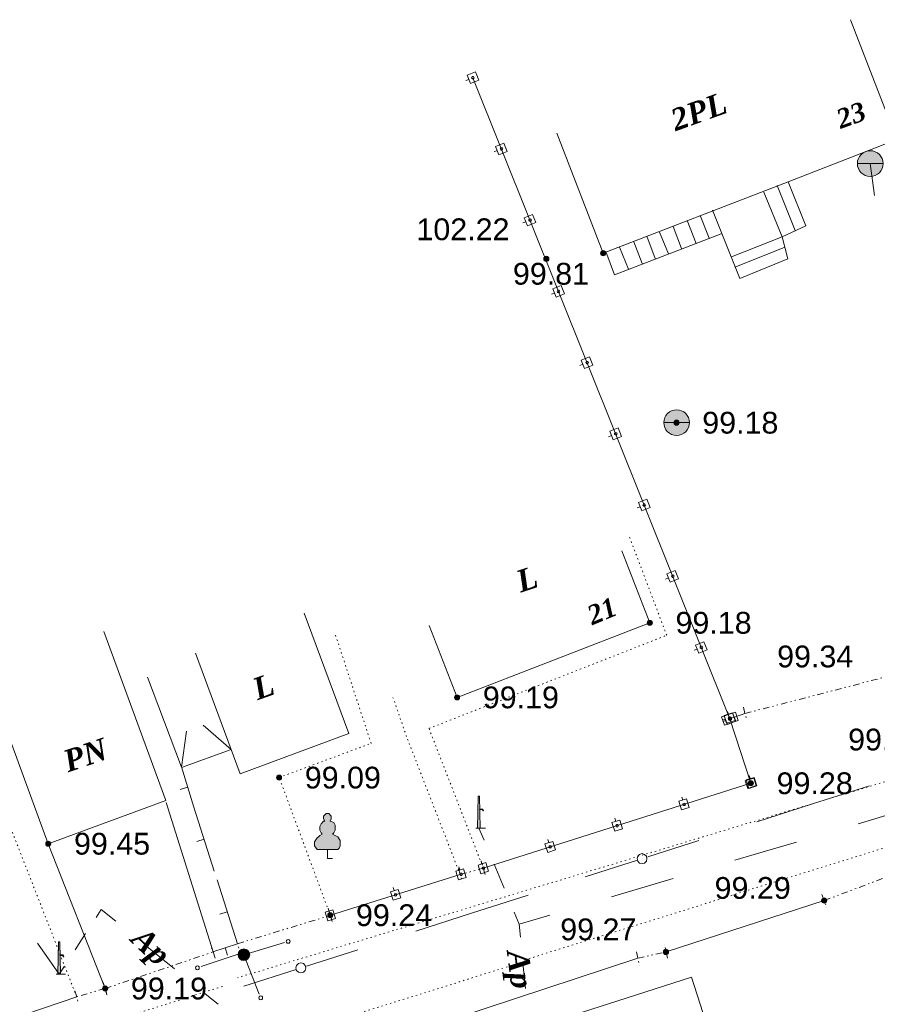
# Model space of a CAD drawing. Header units: millimetres. Extents: x 9396 to 25236, y 15106 to 31102.
# Tile 129 of 256: x 11372 to 11439, y 16294 to 16370. Entities that reach past the tile are written whole.
import ezdxf
from ezdxf.enums import TextEntityAlignment as Align

# ---------------------------------------------------------------- set-up
doc = ezdxf.new("R2010")
doc.units = ezdxf.units.MM
for name, pattern in [('DIVIDE', [1.25, 0.5, -0.25, 0, -0.25, 0, -0.25]), ('DOT', [0.25, 0, -0.25]), ('HIDDEN', [0.375, 0.25, -0.125])]:
    doc.linetypes.add(name, pattern=pattern)
for name, color, linetype, lineweight, true_color in [('1001010', 7, 'Continuous', 9, 0x000000), ('1060000', 7, 'Continuous', 9, 0x000000), ('1070000', 7, 'DOT', 9, 0x000000), ('2030012', 7, 'Continuous', 9, 0x000000), ('21100200', 7, 'HIDDEN', 0, 0x800080), ('3000105', 7, 'DIVIDE', 9, 0x000000), ('3000113', 7, 'Continuous', 9, 0x000000), ('3000130', 7, 'Continuous', 9, 0x000000), ('3000220', 7, 'Continuous', 9, 0x000000), ('4000210', 7, 'Continuous', 9, 0x000000), ('5010210', 7, 'Continuous', 20, 0x008000), ('5010420', 7, 'Continuous', 9, 0x000000), ('5010530', 7, 'Continuous', 9, 0x000000), ('9010110', 7, 'Continuous', 9, 0x000000), ('9010120', 7, 'Continuous', 20, 0x000000)]:
    doc.layers.add(name, color=color, linetype=linetype, lineweight=lineweight, true_color=true_color)
doc.styles.add('10', font='timesbi.ttf', dxfattribs={"height": 0.001481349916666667})
doc.styles.add('3', font='timesbi.ttf', dxfattribs={"height": 0.001692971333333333})
doc.styles.add('9', font='timesbi.ttf', dxfattribs={"height": 0.001692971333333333})
doc.styles.add('F2', font='arial.ttf', dxfattribs={"height": 0.001692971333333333})

# ---------------------------------------------------------------- blocks, each defined once
blk = doc.blocks.new('SYMBOL21100200')
at = {"true_color": 0x800080}
h = blk.add_hatch(color=216, dxfattribs=at)
edge = h.paths.add_edge_path()
edge.add_arc((0, 0), 0.1, 0, 360)
at = {"color": 216, "linetype": 'Continuous', "lineweight": 0, "true_color": 0x800080}
blk.add_circle((0, 0), 0.1, dxfattribs=at)
blk = doc.blocks.new('SYMBOL4000210')
at = {"true_color": 0xffffff}
blk.add_hatch(color=7, dxfattribs=at).paths.add_polyline_path([(0.05, 1.75), (-0.05, 1.75), (-0.15, 1.65), (-0.15, 1.55), (-0.1, 1.45), (-0.15, 1.45), (-0.25, 1.35), (-0.3, 1.25), (-0.3, 1.1), (-0.25, 1), (-0.2, 0.95), (-0.3, 0.9), (-0.35, 0.85), (-0.4, 0.8), (-0.5, 0.65), (-0.5, 0.5), (-0.4, 0.35), (-0.3, 0.35), (-0.1, 0.35), (0, 0.35), (0.15, 0.35), (0.4, 0.35), (0.45, 0.4), (0.5, 0.5), (0.5, 0.7), (0.4, 0.85), (0.2, 0.95), (0.25, 1), (0.3, 1.1), (0.3, 1.3), (0.25, 1.4), (0.1, 1.45), (0.15, 1.55), (0.15, 1.65)])
at = {"color": 18, "linetype": 'Continuous', "lineweight": 0, "true_color": 0x000000, "flags": 128}
blk.add_lwpolyline([(0.05, 1.75), (-0.05, 1.75), (-0.15, 1.65), (-0.15, 1.55), (-0.1, 1.45), (-0.15, 1.45), (-0.25, 1.35), (-0.3, 1.25), (-0.3, 1.1), (-0.25, 1), (-0.2, 0.95), (-0.3, 0.9), (-0.35, 0.85), (-0.4, 0.8), (-0.5, 0.65), (-0.5, 0.5), (-0.4, 0.35), (-0.3, 0.35), (-0.1, 0.35), (0, 0.35), (0.15, 0.35), (0.4, 0.35), (0.45, 0.4), (0.5, 0.5), (0.5, 0.7), (0.4, 0.85), (0.2, 0.95), (0.25, 1), (0.3, 1.1), (0.3, 1.3), (0.25, 1.4), (0.1, 1.45), (0.15, 1.55), (0.15, 1.65), (0.05, 1.75)], close=True, dxfattribs=at)
blk.add_lwpolyline([(0, 0.35), (0, 0), (0.2, 0)], dxfattribs=at)
blk = doc.blocks.new('SYMBOL5010420')
at = {"true_color": 0xffffff}
h = blk.add_hatch(color=7, dxfattribs=at)
edge = h.paths.add_edge_path()
edge.add_arc((0, 0), 0.5, 0, 360)
at = {"color": 18, "linetype": 'Continuous', "lineweight": 9, "true_color": 0x000000, "flags": 128}
blk.add_lwpolyline([(-0.5, 0), (0.5, 0)], dxfattribs=at)
at = {"color": 18, "linetype": 'Continuous', "lineweight": 9, "true_color": 0x000000}
blk.add_circle((0, 0), 0.5, dxfattribs=at)
blk = doc.blocks.new('SYMBOL5010530')
at = {"true_color": 0x000000}
for points in [[(-0.05, 0), (-0.025, 1.25), (0.025, 1.25), (0.05, 0)], [(0.025, 0.75), (0.15, 0.75), (0.175, 0.675), (0.15, 0.675), (0.125, 0.725), (0.025, 0.725)]]:
    blk.add_hatch(color=18, dxfattribs=at).paths.add_polyline_path(points)
at = {"color": 18, "linetype": 'Continuous', "lineweight": 0, "true_color": 0x000000, "flags": 128}
for points in [[(-0.05, 0), (-0.025, 1.25), (0.025, 1.25), (0.05, 0), (-0.05, 0)], [(0.025, 0.75), (0.15, 0.75), (0.175, 0.675), (0.15, 0.675), (0.125, 0.725), (0.025, 0.725), (0.025, 0.75)]]:
    blk.add_lwpolyline(points, close=True, dxfattribs=at)
blk.add_lwpolyline([(-0.125, 0), (0.25, 0)], dxfattribs=at)
blk = doc.blocks.new('SYMBOL2030012')
at = {"true_color": 0xffffff}
h = blk.add_hatch(color=7, dxfattribs=at)
edge = h.paths.add_edge_path()
edge.add_arc((0, 0), 0.225, 0, 360)
at = {"true_color": 0x000000}
h = blk.add_hatch(color=18, dxfattribs=at)
edge = h.paths.add_edge_path()
edge.add_arc((0, 0), 0.05, 0, 360)
at = {"color": 18, "linetype": 'Continuous', "lineweight": 0, "true_color": 0x000000}
for radius in [0.225, 0.05]:
    blk.add_circle((0, 0), radius, dxfattribs=at)

msp = doc.modelspace()

# ---------------------------------------------------------------- linework, layer by layer
at = {"layer": '1001010', "color": 253}
for p, q in [((11432.42076898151, 16354.10155991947), (11431.03170698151, 16357.60727991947)), ((11433.24037298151, 16354.46265991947), (11431.86598498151, 16357.88785991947)), ((11431.42238498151, 16353.60385991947), (11429.97333898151, 16357.07811991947)), ((11425.74000498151, 16353.50623991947), (11425.03415698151, 16355.26401991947)), ((11423.59026298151, 16352.69593991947), (11422.92880698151, 16354.41573991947)), ((11424.71475698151, 16353.09281991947), (11424.02022498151, 16354.87875991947)), ((11418.38359298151, 16350.66785991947), (11426.66607698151, 16353.83695991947)), ((11421.53974498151, 16351.93525991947), (11420.87828698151, 16353.65505991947)), ((11422.57741298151, 16352.27717991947), (11421.87048498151, 16353.98575991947)), ((11431.42238498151, 16353.60385991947), (11427.45980698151, 16352.05103991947)), ((11419.45615098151, 16351.10843991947), (11418.76162098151, 16352.79515991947)), ((11420.51449698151, 16351.53839991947), (11419.88609098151, 16353.22511991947)), ((11431.56084498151, 16352.77863991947), (11427.72439898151, 16351.25727991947)), ((11418.38359298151, 16350.66785991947), (11417.70329898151, 16352.46441991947)), ((11383.50169898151, 16309.78105991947), (11378.66562898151, 16322.91905991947)), ((11374.35759098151, 16306.41505991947), (11369.52133498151, 16319.55305991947)), ((11384.70765898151, 16312.38249991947), (11382.06548898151, 16319.37453991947)), ((11384.70765898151, 16312.38249991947), (11385.11050498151, 16315.15837991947)), ((11388.56540298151, 16313.75301991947), (11386.39875698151, 16315.62685991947)), ((11384.72318498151, 16312.35665991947), (11388.56540298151, 16313.75301991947)), ((11383.50158498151, 16309.78105991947), (11374.35759098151, 16306.41505991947))]:
    msp.add_line(p, q, dxfattribs=at)
for points in [[(11436.72287298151, 16370.49665991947, 0), (11440.32881298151, 16361.16945991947, 0), (11431.86598498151, 16357.88785991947, 0), (11417.49678098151, 16352.34225991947, 0), (11413.89088698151, 16361.66945991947, 0)], [(11433.24037298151, 16354.46265991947, 0), (11431.42238498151, 16353.60385991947, 0), (11431.85317498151, 16351.88985991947, 0), (11428.10638298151, 16350.36065991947, 0), (11426.00459698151, 16355.67249991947, 0)], [(11418.95808698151, 16329.18465991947, 0), (11421.12358298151, 16323.58905991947, 0), (11406.13278098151, 16317.78745991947, 0), (11403.96712298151, 16323.38305991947, 0)], [(11394.24957698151, 16324.35665991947, 0), (11397.71802298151, 16314.97745991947, 0), (11389.27522898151, 16311.85545991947, 0), (11385.80676098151, 16321.23465991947, 0)], [(11413.57045098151, 16285.62349991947, 0), (11411.54723298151, 16291.90601991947, 0), (11424.36660498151, 16296.03431991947, 0), (11426.38986898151, 16289.74751991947, 0)]]:
    msp.add_polyline3d(points, dxfattribs=at)
at = {"layer": '1060000', "color": 253}
for p, q in [((11383.51998498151, 16309.61305991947), (11387.16438098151, 16298.00145991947)), ((11378.77759298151, 16295.15665991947), (11374.35759098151, 16306.41505991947))]:
    msp.add_line(p, q, dxfattribs=at)
at = {"layer": '1070000', "color": 253}
for p, q in [((11411.38269098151, 16297.37241991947), (11516.39777098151, 16330.14249991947)), ((11376.56837298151, 16294.50625991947), (11365.78450098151, 16322.10713991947)), ((11456.11914098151, 16316.29873991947), (11389.07886353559, 16295.99480370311)), ((11319.41976698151, 16268.48687991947), (11410.78487498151, 16297.07355991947)), ((11387.89154371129, 16295.31633523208), (11305.77023298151, 16269.38471991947))]:
    msp.add_line(p, q, dxfattribs=at)
for points in [[(11408.17879098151, 16304.51585991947, 0), (11403.95438098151, 16315.38265991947, 0), (11422.43398498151, 16322.62465991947, 0), (11419.54249298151, 16330.26631991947, 0)], [(11396.28638898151, 16300.84905991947, 0), (11392.30718098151, 16311.56545991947, 0), (11399.45397098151, 16314.22265991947, 0), (11396.64638498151, 16322.77089991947, 0)], [(11406.37998498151, 16304.01585991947, 0), (11402.20939498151, 16314.74847991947, 0), (11401.15535098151, 16317.79347991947, 0)]]:
    msp.add_polyline3d(points, dxfattribs=at)
at = {"layer": '3000105', "color": 253}
for p, q in [((11428.51718498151, 16316.54265991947), (11439.35478498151, 16319.36025991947)), ((11428.39137541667, 16317.02657308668), (11428.66815645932, 16315.96196411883)), ((11406.24608059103, 16304.49759596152), (11406.54067025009, 16303.43777666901)), ((11406.37998498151, 16304.01585991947), (11408.17879098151, 16304.51585991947)), ((11408.31269537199, 16304.03412387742), (11408.01810571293, 16305.09394316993)), ((11434.67679298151, 16301.99625991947), (11441.07718698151, 16304.42185991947)), ((11434.49960225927, 16302.46381039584), (11434.8894218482, 16301.43519934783)), ((11396.43290648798, 16300.37100906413), (11396.11056797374, 16301.42272094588)), ((11389.06917298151, 16298.63705991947), (11396.28638898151, 16300.84905991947)), ((11388.92265547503, 16299.11511077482), (11389.24499398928, 16298.06339889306)), ((11387.32499283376, 16297.52795824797), (11386.97164675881, 16298.56966192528)), ((11422.49567482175, 16297.51825568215), (11422.25814997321, 16298.59230500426)), ((11378.77759298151, 16295.15665991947), (11387.16438098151, 16298.00145991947)), ((11420.07760714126, 16298.00766415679), (11420.3151319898, 16296.93361483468)), ((11420.18557298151, 16297.51945991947), (11422.38770898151, 16298.00645991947)), ((11378.91880191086, 16294.677014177), (11378.60814226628, 16295.73223481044)), ((11378.61698112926, 16295.63016159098), (11378.97032720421, 16294.58845791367)), ((11376.42716405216, 16294.98590566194), (11376.73782369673, 16293.93068502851)), ((11378.77759298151, 16295.15665991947), (11376.56837298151, 16294.50625991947))]:
    msp.add_line(p, q, dxfattribs=at)
at = {"layer": '3000113', "color": 253}
for p, q in [((11434.67679298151, 16301.99625991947), (11422.38770898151, 16298.00645991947)), ((11420.18541298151, 16297.51939991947), (11405.96690498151, 16292.82963991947))]:
    msp.add_line(p, q, dxfattribs=at)
at = {"layer": '3000130', "color": 253}
for p, q in [((11406.81088953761, 16365.75672905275), (11407.04088953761, 16365.85672905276)), ((11427.34758898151, 16316.13825991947), (11407.36815498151, 16365.98235991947)), ((11409.03088953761, 16360.21672905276), (11409.26088953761, 16360.31672905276)), ((11411.25088953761, 16354.68672905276), (11411.48088953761, 16354.77672905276)), ((11413.47088953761, 16349.14672905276), (11413.70088953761, 16349.23672905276)), ((11415.69088953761, 16343.60672905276), (11415.92088953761, 16343.69672905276)), ((11417.91088953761, 16338.06672905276), (11418.14088953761, 16338.15672905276)), ((11420.13088953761, 16332.52672905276), (11420.36088953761, 16332.62672905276)), ((11422.35088953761, 16326.98672905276), (11422.58088953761, 16327.08672905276)), ((11424.57088953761, 16321.45672905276), (11424.80088953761, 16321.54672905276)), ((11427.15088953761, 16316.70672905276), (11427.23088953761, 16316.46672905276)), ((11426.76088953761, 16316.01672905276), (11426.99088953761, 16316.09672905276)), ((11426.79088953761, 16315.91672905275), (11427.02088953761, 16316.00672905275)), ((11427.34758898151, 16316.13825991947), (11428.51718498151, 16316.54265991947)), ((11428.97157298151, 16311.12585991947), (11427.34758898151, 16316.13825991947)), ((11428.84088953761, 16311.71672905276), (11428.91088953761, 16311.47672905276)), ((11408.17879098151, 16304.51585991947), (11428.97157298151, 16311.12585991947)), ((11428.40088953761, 16310.93672905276), (11428.64088953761, 16311.01672905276)), ((11423.60088953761, 16310.04672905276), (11423.68088953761, 16309.80672905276)), ((11418.40088953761, 16308.39672905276), (11418.48088953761, 16308.15672905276)), ((11413.20088953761, 16306.73672905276), (11413.27088953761, 16306.50672905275)), ((11406.27088953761, 16304.60672905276), (11406.35088953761, 16304.37672905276)), ((11408.00088953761, 16305.08672905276), (11408.07088953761, 16304.84672905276)), ((11396.28638898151, 16300.84905991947), (11406.37998498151, 16304.01585991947)), ((11401.18088953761, 16303.01672905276), (11401.25088953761, 16302.77672905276)), ((11396.11088953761, 16301.41672905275), (11396.18088953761, 16301.18672905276))]:
    msp.add_line(p, q, dxfattribs=at)
for points in [[(11407.82088953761, 16365.78672905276, 0), (11407.56088953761, 16366.43672905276, 0), (11406.91088953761, 16366.17672905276, 0), (11407.17088953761, 16365.52672905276, 0), (11407.82088953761, 16365.78672905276, 0)], [(11407.37088953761, 16365.88672905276, 0), (11407.42088953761, 16365.89672905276, 0), (11407.45088953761, 16365.93672905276, 0), (11407.47088953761, 16365.98672905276, 0), (11407.45088953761, 16366.03672905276, 0), (11407.42088953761, 16366.06672905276, 0), (11407.37088953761, 16366.08672905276, 0), (11407.32088953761, 16366.06672905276, 0), (11407.28088953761, 16366.03672905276, 0), (11407.27088953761, 16365.98672905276, 0), (11407.28088953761, 16365.93672905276, 0), (11407.32088953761, 16365.89672905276, 0), (11407.37088953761, 16365.88672905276, 0)], [(11410.04088953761, 16360.24672905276, 0), (11409.78088953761, 16360.89672905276, 0), (11409.13088953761, 16360.63672905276, 0), (11409.39088953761, 16359.98672905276, 0), (11410.04088953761, 16360.24672905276, 0)], [(11409.59088953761, 16360.34672905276, 0), (11409.64088953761, 16360.35672905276, 0), (11409.67088953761, 16360.39672905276, 0), (11409.69088953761, 16360.44672905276, 0), (11409.67088953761, 16360.49672905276, 0), (11409.64088953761, 16360.52672905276, 0), (11409.59088953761, 16360.54672905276, 0), (11409.54088953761, 16360.52672905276, 0), (11409.50088953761, 16360.49672905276, 0), (11409.49088953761, 16360.44672905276, 0), (11409.50088953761, 16360.39672905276, 0), (11409.54088953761, 16360.35672905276, 0), (11409.59088953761, 16360.34672905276, 0)], [(11412.26088953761, 16354.71672905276, 0), (11412.00088953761, 16355.35672905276, 0), (11411.35088953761, 16355.09672905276, 0), (11411.61088953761, 16354.45672905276, 0), (11412.26088953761, 16354.71672905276, 0)], [(11411.81088953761, 16354.80672905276, 0), (11411.86088953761, 16354.81672905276, 0), (11411.89088953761, 16354.85672905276, 0), (11411.91088953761, 16354.90672905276, 0), (11411.89088953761, 16354.95672905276, 0), (11411.86088953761, 16354.99672905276, 0), (11411.81088953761, 16355.00672905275, 0), (11411.76088953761, 16354.99672905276, 0), (11411.72088953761, 16354.95672905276, 0), (11411.71088953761, 16354.90672905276, 0), (11411.72088953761, 16354.85672905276, 0), (11411.76088953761, 16354.81672905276, 0), (11411.81088953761, 16354.80672905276, 0)], [(11414.48088953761, 16349.17672905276, 0), (11414.22088953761, 16349.81672905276, 0), (11413.57088953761, 16349.55672905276, 0), (11413.83088953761, 16348.91672905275, 0), (11414.48088953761, 16349.17672905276, 0)], [(11414.03088953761, 16349.26672905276, 0), (11414.08088953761, 16349.27672905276, 0), (11414.11088953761, 16349.31672905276, 0), (11414.13088953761, 16349.36672905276, 0), (11414.11088953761, 16349.41672905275, 0), (11414.08088953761, 16349.45672905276, 0), (11414.03088953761, 16349.46672905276, 0), (11413.98088953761, 16349.45672905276, 0), (11413.94088953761, 16349.41672905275, 0), (11413.93088953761, 16349.36672905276, 0), (11413.94088953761, 16349.31672905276, 0), (11413.98088953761, 16349.27672905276, 0), (11414.03088953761, 16349.26672905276, 0)], [(11416.70088953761, 16343.63672905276, 0), (11416.44088953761, 16344.28672905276, 0), (11415.79088953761, 16344.02672905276, 0), (11416.05088953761, 16343.37672905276, 0), (11416.70088953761, 16343.63672905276, 0)], [(11416.25088953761, 16343.72672905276, 0), (11416.30088953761, 16343.74672905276, 0), (11416.33088953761, 16343.77672905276, 0), (11416.35088953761, 16343.82672905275, 0), (11416.33088953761, 16343.87672905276, 0), (11416.30088953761, 16343.91672905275, 0), (11416.25088953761, 16343.92672905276, 0), (11416.20088953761, 16343.91672905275, 0), (11416.16088953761, 16343.87672905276, 0), (11416.15088953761, 16343.82672905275, 0), (11416.16088953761, 16343.77672905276, 0), (11416.20088953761, 16343.74672905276, 0), (11416.25088953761, 16343.72672905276, 0)], [(11418.92088953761, 16338.09672905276, 0), (11418.66088953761, 16338.74672905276, 0), (11418.01088953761, 16338.48672905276, 0), (11418.27088953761, 16337.83672905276, 0), (11418.92088953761, 16338.09672905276, 0)], [(11418.47088953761, 16338.18672905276, 0), (11418.52088953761, 16338.20672905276, 0), (11418.55088953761, 16338.23672905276, 0), (11418.57088953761, 16338.28672905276, 0), (11418.55088953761, 16338.33672905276, 0), (11418.52088953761, 16338.37672905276, 0), (11418.47088953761, 16338.38672905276, 0), (11418.42088953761, 16338.37672905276, 0), (11418.38088953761, 16338.33672905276, 0), (11418.37088953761, 16338.28672905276, 0), (11418.38088953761, 16338.23672905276, 0), (11418.42088953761, 16338.20672905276, 0), (11418.47088953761, 16338.18672905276, 0)], [(11421.14088953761, 16332.55672905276, 0), (11420.88088953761, 16333.20672905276, 0), (11420.23088953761, 16332.94672905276, 0), (11420.49088953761, 16332.29672905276, 0), (11421.14088953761, 16332.55672905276, 0)], [(11420.69088953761, 16332.65672905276, 0), (11420.74088953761, 16332.66672905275, 0), (11420.77088953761, 16332.70672905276, 0), (11420.79088953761, 16332.75672905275, 0), (11420.77088953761, 16332.80672905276, 0), (11420.74088953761, 16332.83672905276, 0), (11420.69088953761, 16332.85672905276, 0), (11420.64088953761, 16332.83672905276, 0), (11420.60088953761, 16332.80672905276, 0), (11420.59088953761, 16332.75672905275, 0), (11420.60088953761, 16332.70672905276, 0), (11420.64088953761, 16332.66672905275, 0), (11420.69088953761, 16332.65672905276, 0)], [(11423.36088953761, 16327.02672905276, 0), (11423.10088953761, 16327.66672905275, 0), (11422.45088953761, 16327.40672905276, 0), (11422.71088953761, 16326.75672905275, 0), (11423.36088953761, 16327.02672905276, 0)], [(11422.91088953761, 16327.11672905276, 0), (11422.96088953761, 16327.12672905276, 0), (11422.99088953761, 16327.16672905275, 0), (11423.01088953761, 16327.21672905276, 0), (11422.99088953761, 16327.26672905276, 0), (11422.96088953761, 16327.29672905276, 0), (11422.91088953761, 16327.31672905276, 0), (11422.86088953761, 16327.29672905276, 0), (11422.82088953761, 16327.26672905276, 0), (11422.81088953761, 16327.21672905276, 0), (11422.82088953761, 16327.16672905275, 0), (11422.86088953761, 16327.12672905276, 0), (11422.91088953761, 16327.11672905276, 0)], [(11425.58088953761, 16321.48672905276, 0), (11425.32088953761, 16322.12672905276, 0), (11424.67088953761, 16321.86672905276, 0), (11424.93088953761, 16321.22672905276, 0), (11425.58088953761, 16321.48672905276, 0)], [(11425.13088953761, 16321.57672905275, 0), (11425.18088953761, 16321.58672905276, 0), (11425.21088953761, 16321.62672905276, 0), (11425.23088953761, 16321.67672905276, 0), (11425.21088953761, 16321.72672905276, 0), (11425.18088953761, 16321.76672905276, 0), (11425.13088953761, 16321.77672905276, 0), (11425.08088953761, 16321.76672905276, 0), (11425.04088953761, 16321.72672905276, 0), (11425.03088953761, 16321.67672905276, 0), (11425.04088953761, 16321.62672905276, 0), (11425.08088953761, 16321.58672905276, 0), (11425.13088953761, 16321.57672905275, 0)], [(11426.93088953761, 16315.62672905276, 0), (11428.00088953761, 16315.99672905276, 0), (11427.77088953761, 16316.65672905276, 0), (11426.70088953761, 16316.28672905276, 0), (11426.93088953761, 16315.62672905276, 0)], [(11427.80088953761, 16315.94672905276, 0), (11427.54088953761, 16316.58672905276, 0), (11426.89088953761, 16316.32672905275, 0), (11427.15088953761, 16315.68672905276, 0), (11427.80088953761, 16315.94672905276, 0)], [(11427.76088953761, 16316.00672905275, 0), (11427.56088953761, 16316.60672905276, 0), (11426.90088953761, 16316.38672905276, 0), (11427.09088953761, 16315.79672905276, 0), (11427.76088953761, 16316.00672905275, 0)], [(11427.35088953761, 16316.00672905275, 0), (11427.41088953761, 16316.02672905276, 0), (11427.46088953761, 16316.06672905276, 0), (11427.48088953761, 16316.13672905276, 0), (11427.46088953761, 16316.20672905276, 0), (11427.41088953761, 16316.25672905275, 0), (11427.35088953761, 16316.27672905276, 0), (11427.28088953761, 16316.25672905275, 0), (11427.23088953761, 16316.20672905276, 0), (11427.21088953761, 16316.13672905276, 0), (11427.23088953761, 16316.06672905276, 0), (11427.28088953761, 16316.02672905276, 0), (11427.35088953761, 16316.00672905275, 0)], [(11427.33088953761, 16316.10672905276, 0), (11427.37088953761, 16316.11672905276, 0), (11427.41088953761, 16316.15672905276, 0), (11427.42088953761, 16316.19672905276, 0), (11427.41088953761, 16316.24672905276, 0), (11427.37088953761, 16316.28672905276, 0), (11427.33088953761, 16316.29672905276, 0), (11427.28088953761, 16316.28672905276, 0), (11427.24088953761, 16316.24672905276, 0), (11427.23088953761, 16316.19672905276, 0), (11427.24088953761, 16316.15672905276, 0), (11427.28088953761, 16316.11672905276, 0), (11427.33088953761, 16316.10672905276, 0)], [(11427.35088953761, 16316.03672905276, 0), (11427.40088953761, 16316.05672905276, 0), (11427.43088953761, 16316.08672905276, 0), (11427.45088953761, 16316.13672905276, 0), (11427.43088953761, 16316.18672905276, 0), (11427.40088953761, 16316.22672905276, 0), (11427.35088953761, 16316.23672905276, 0), (11427.30088953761, 16316.22672905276, 0), (11427.26088953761, 16316.18672905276, 0), (11427.25088953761, 16316.13672905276, 0), (11427.26088953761, 16316.08672905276, 0), (11427.30088953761, 16316.05672905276, 0), (11427.35088953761, 16316.03672905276, 0)], [(11429.40088953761, 16310.93672905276, 0), (11429.21088953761, 16311.52672905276, 0), (11428.54088953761, 16311.31672905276, 0), (11428.73088953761, 16310.71672905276, 0), (11429.40088953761, 16310.93672905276, 0)], [(11428.82088953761, 16310.70672905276, 0), (11429.43088953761, 16310.90672905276, 0), (11429.22088953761, 16311.56672905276, 0), (11428.61088953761, 16311.37672905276, 0), (11428.82088953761, 16310.70672905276, 0)], [(11428.97088953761, 16311.02672905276, 0), (11429.02088953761, 16311.04672905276, 0), (11429.05088953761, 16311.07672905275, 0), (11429.07088953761, 16311.12672905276, 0), (11429.05088953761, 16311.17672905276, 0), (11429.02088953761, 16311.20672905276, 0), (11428.97088953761, 16311.21672905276, 0), (11428.92088953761, 16311.20672905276, 0), (11428.89088953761, 16311.17672905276, 0), (11428.88088953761, 16311.12672905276, 0), (11428.89088953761, 16311.07672905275, 0), (11428.92088953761, 16311.04672905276, 0), (11428.97088953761, 16311.02672905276, 0)], [(11429.02088953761, 16311.04672905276, 0), (11429.07088953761, 16311.05672905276, 0), (11429.10088953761, 16311.09672905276, 0), (11429.11088953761, 16311.13672905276, 0), (11429.10088953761, 16311.18672905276, 0), (11429.07088953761, 16311.22672905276, 0), (11429.02088953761, 16311.23672905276, 0), (11428.97088953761, 16311.22672905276, 0), (11428.94088953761, 16311.18672905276, 0), (11428.92088953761, 16311.13672905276, 0), (11428.94088953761, 16311.09672905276, 0), (11428.97088953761, 16311.05672905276, 0), (11429.02088953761, 16311.04672905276, 0)], [(11423.59088953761, 16309.04672905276, 0), (11424.19088953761, 16309.23672905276, 0), (11423.98088953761, 16309.90672905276, 0), (11423.38088953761, 16309.71672905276, 0), (11423.59088953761, 16309.04672905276, 0)], [(11423.78088953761, 16309.37672905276, 0), (11423.83088953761, 16309.39672905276, 0), (11423.87088953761, 16309.42672905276, 0), (11423.88088953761, 16309.47672905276, 0), (11423.87088953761, 16309.52672905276, 0), (11423.83088953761, 16309.55672905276, 0), (11423.78088953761, 16309.57672905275, 0), (11423.74088953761, 16309.55672905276, 0), (11423.70088953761, 16309.52672905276, 0), (11423.69088953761, 16309.47672905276, 0), (11423.70088953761, 16309.42672905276, 0), (11423.74088953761, 16309.39672905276, 0), (11423.78088953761, 16309.37672905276, 0)], [(11418.39088953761, 16307.39672905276, 0), (11418.99088953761, 16307.58672905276, 0), (11418.78088953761, 16308.25672905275, 0), (11418.17088953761, 16308.05672905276, 0), (11418.39088953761, 16307.39672905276, 0)], [(11418.58088953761, 16307.72672905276, 0), (11418.63088953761, 16307.73672905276, 0), (11418.67088953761, 16307.77672905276, 0), (11418.68088953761, 16307.82672905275, 0), (11418.67088953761, 16307.86672905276, 0), (11418.63088953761, 16307.90672905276, 0), (11418.58088953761, 16307.91672905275, 0), (11418.53088953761, 16307.90672905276, 0), (11418.50088953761, 16307.86672905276, 0), (11418.49088953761, 16307.82672905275, 0), (11418.50088953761, 16307.77672905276, 0), (11418.53088953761, 16307.73672905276, 0), (11418.58088953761, 16307.72672905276, 0)], [(11413.18088953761, 16305.73672905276, 0), (11413.79088953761, 16305.93672905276, 0), (11413.58088953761, 16306.59672905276, 0), (11412.97088953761, 16306.40672905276, 0), (11413.18088953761, 16305.73672905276, 0)], [(11413.38088953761, 16306.07672905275, 0), (11413.43088953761, 16306.08672905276, 0), (11413.46088953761, 16306.12672905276, 0), (11413.48088953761, 16306.16672905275, 0), (11413.46088953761, 16306.21672905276, 0), (11413.43088953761, 16306.25672905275, 0), (11413.38088953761, 16306.26672905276, 0), (11413.33088953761, 16306.25672905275, 0), (11413.30088953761, 16306.21672905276, 0), (11413.28088953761, 16306.16672905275, 0), (11413.30088953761, 16306.12672905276, 0), (11413.33088953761, 16306.08672905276, 0), (11413.38088953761, 16306.07672905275, 0)], [(11406.26088953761, 16303.61672905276, 0), (11406.85088953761, 16303.79672905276, 0), (11406.64088953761, 16304.46672905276, 0), (11406.05088953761, 16304.27672905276, 0), (11406.26088953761, 16303.61672905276, 0)], [(11407.98088953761, 16304.08672905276, 0), (11408.59088953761, 16304.27672905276, 0), (11408.38088953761, 16304.94672905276, 0), (11407.77088953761, 16304.75672905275, 0), (11407.98088953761, 16304.08672905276, 0)], [(11408.18088953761, 16304.41672905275, 0), (11408.23088953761, 16304.43672905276, 0), (11408.26088953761, 16304.46672905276, 0), (11408.27088953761, 16304.51672905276, 0), (11408.26088953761, 16304.56672905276, 0), (11408.23088953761, 16304.59672905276, 0), (11408.18088953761, 16304.60672905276, 0), (11408.13088953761, 16304.59672905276, 0), (11408.10088953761, 16304.56672905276, 0), (11408.08088953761, 16304.51672905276, 0), (11408.10088953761, 16304.46672905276, 0), (11408.13088953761, 16304.43672905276, 0), (11408.18088953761, 16304.41672905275, 0)], [(11406.45088953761, 16303.94672905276, 0), (11406.50088953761, 16303.95672905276, 0), (11406.53088953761, 16303.98672905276, 0), (11406.55088953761, 16304.03672905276, 0), (11406.53088953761, 16304.08672905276, 0), (11406.50088953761, 16304.11672905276, 0), (11406.45088953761, 16304.13672905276, 0), (11406.40088953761, 16304.11672905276, 0), (11406.37088953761, 16304.08672905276, 0), (11406.36088953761, 16304.03672905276, 0), (11406.37088953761, 16303.98672905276, 0), (11406.40088953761, 16303.95672905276, 0), (11406.45088953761, 16303.94672905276, 0)], [(11401.17088953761, 16302.01672905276, 0), (11401.76088953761, 16302.19672905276, 0), (11401.55088953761, 16302.86672905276, 0), (11400.96088953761, 16302.67672905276, 0), (11401.17088953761, 16302.01672905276, 0)], [(11401.36088953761, 16302.34672905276, 0), (11401.40088953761, 16302.35672905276, 0), (11401.44088953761, 16302.39672905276, 0), (11401.45088953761, 16302.43672905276, 0), (11401.44088953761, 16302.48672905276, 0), (11401.40088953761, 16302.52672905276, 0), (11401.36088953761, 16302.53672905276, 0), (11401.31088953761, 16302.52672905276, 0), (11401.28088953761, 16302.48672905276, 0), (11401.26088953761, 16302.43672905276, 0), (11401.28088953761, 16302.39672905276, 0), (11401.31088953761, 16302.35672905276, 0), (11401.36088953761, 16302.34672905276, 0)], [(11396.09088953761, 16300.42672905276, 0), (11396.69088953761, 16300.60672905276, 0), (11396.48088953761, 16301.27672905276, 0), (11395.88088953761, 16301.08672905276, 0), (11396.09088953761, 16300.42672905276, 0)], [(11396.29088953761, 16300.75672905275, 0), (11396.33088953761, 16300.76672905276, 0), (11396.37088953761, 16300.80672905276, 0), (11396.38088953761, 16300.84672905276, 0), (11396.37088953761, 16300.89672905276, 0), (11396.33088953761, 16300.92672905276, 0), (11396.29088953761, 16300.94672905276, 0), (11396.24088953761, 16300.92672905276, 0), (11396.20088953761, 16300.89672905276, 0), (11396.19088953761, 16300.84672905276, 0), (11396.20088953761, 16300.80672905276, 0), (11396.24088953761, 16300.76672905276, 0), (11396.29088953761, 16300.75672905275, 0)]]:
    msp.add_polyline3d(points, close=True, dxfattribs=at)
at = {"layer": '3000220', "color": 253}
for p, q in [((11385.67088953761, 16309.24672905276), (11384.71088953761, 16312.38672905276)), ((11385.19088953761, 16310.81672905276), (11384.62088953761, 16310.63672905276)), ((11387.26088953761, 16304.27672905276), (11385.67088953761, 16309.24672905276)), ((11386.47088953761, 16306.76672905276), (11385.90088953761, 16306.57672905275)), ((11389.07088953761, 16298.63672905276), (11387.48088953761, 16303.60672905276)), ((11388.27088953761, 16301.11672905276), (11387.70088953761, 16300.93672905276)), ((11389.07088953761, 16298.63672905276), (11387.16088953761, 16297.99672905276)), ((11388.11088953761, 16298.31672905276), (11388.30088953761, 16297.74672905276)), ((11376.57088953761, 16294.50672905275), (11372.53088953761, 16293.12672905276))]:
    msp.add_line(p, q, dxfattribs=at)
at = {"layer": '5010210'}
for p, q in [((11438.26088953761, 16359.30672905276), (11438.60088953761, 16356.81672905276)), ((11437.31088953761, 16307.96672905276), (11442.10088953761, 16309.38672905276)), ((11407.84088953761, 16307.61672905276), (11408.23088953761, 16306.68672905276)), ((11432.52088953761, 16306.54672905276), (11430.12088953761, 16305.83672905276)), ((11430.12088953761, 16305.83672905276), (11427.73088953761, 16305.12672905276)), ((11409.79088953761, 16302.95672905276), (11409.01088953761, 16304.81672905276)), ((11418.15088953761, 16302.28672905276), (11422.94088953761, 16303.70672905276)), ((11378.48088953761, 16301.30672905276), (11378.07088953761, 16300.67672905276)), ((11379.62088953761, 16300.38672905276), (11378.48088953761, 16301.30672905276)), ((11410.57088953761, 16301.08672905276), (11410.96088953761, 16300.15672905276)), ((11413.36088953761, 16300.86672905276), (11410.96088953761, 16300.15672905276)), ((11411.06088953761, 16299.15672905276), (11410.96088953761, 16300.15672905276)), ((11376.44088953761, 16298.16672905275), (11377.25088953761, 16299.42672905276)), ((11373.52088953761, 16298.68672905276), (11375.21088953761, 16296.27672905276)), ((11381.89088953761, 16298.53672905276), (11384.16088953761, 16296.69672905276)), ((11375.62088953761, 16296.90672905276), (11375.21088953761, 16296.27672905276)), ((11411.26088953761, 16297.16672905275), (11411.46088953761, 16295.16672905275)), ((11387.57088953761, 16293.92672905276), (11386.43088953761, 16294.84672905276))]:
    msp.add_line(p, q, dxfattribs=at)
at = {"layer": '9010110', "color": 253}
for p, q in [((11389.56438498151, 16297.78585991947), (11392.72416882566, 16298.73757734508)), ((11389.36248335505, 16297.90676500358), (11386.23354529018, 16296.85807697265)), ((11389.56438498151, 16297.78585991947), (11390.76410391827, 16294.71166498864))]:
    msp.add_line(p, q, dxfattribs=at)
for points in [[(11393.16142190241, 16298.82409711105, 0), (11393.14132571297, 16298.89909711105, 0), (11393.08642190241, 16298.95400092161, 0), (11393.01142190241, 16298.97409711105, 0), (11392.9364219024, 16298.95400092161, 0), (11392.88151809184, 16298.89909711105, 0), (11392.86142190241, 16298.82409711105, 0), (11392.88151809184, 16298.74909711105, 0), (11392.9364219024, 16298.69419330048, 0), (11393.01142190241, 16298.67409711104, 0), (11393.08642190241, 16298.69419330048, 0), (11393.14132571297, 16298.74909711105, 0), (11393.16142190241, 16298.82409711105, 0)], [(11386.0990963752, 16296.7627416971, 0), (11386.07900018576, 16296.83774169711, 0), (11386.02409637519, 16296.89264550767, 0), (11385.94909637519, 16296.91274169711, 0), (11385.8740963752, 16296.89264550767, 0), (11385.81919256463, 16296.83774169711, 0), (11385.7990963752, 16296.7627416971, 0), (11385.81919256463, 16296.6877416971, 0), (11385.8740963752, 16296.63283788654, 0), (11385.94909637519, 16296.61274169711, 0), (11386.02409637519, 16296.63283788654, 0), (11386.07900018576, 16296.6877416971, 0), (11386.0990963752, 16296.7627416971, 0)], [(11391.02316927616, 16294.4321927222, 0), (11391.00307308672, 16294.5071927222, 0), (11390.94816927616, 16294.56209653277, 0), (11390.87316927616, 16294.5821927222, 0), (11390.79816927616, 16294.56209653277, 0), (11390.74326546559, 16294.5071927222, 0), (11390.72316927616, 16294.4321927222, 0), (11390.74326546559, 16294.3571927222, 0), (11390.79816927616, 16294.30228891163, 0), (11390.87316927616, 16294.2821927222, 0), (11390.94816927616, 16294.30228891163, 0), (11391.00307308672, 16294.3571927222, 0), (11391.02316927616, 16294.4321927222, 0)]]:
    msp.add_polyline3d(points, close=True, dxfattribs=at)
at = {"layer": '9010120', "color": 253}
for p, q in [((11438.20088953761, 16310.91672905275), (11433.78088953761, 16309.50672905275)), ((11433.78088953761, 16309.50672905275), (11429.45088953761, 16308.11672905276)), ((11420.96088953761, 16305.39672905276), (11424.94088953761, 16306.67672905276)), ((11416.10088953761, 16303.83672905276), (11420.16088953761, 16305.14672905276)), ((11411.67088953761, 16302.42672905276), (11407.25088953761, 16301.00672905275)), ((11407.25088953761, 16301.00672905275), (11402.92088953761, 16299.61672905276)), ((11394.43088953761, 16296.89672905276), (11398.41088953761, 16298.17672905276)), ((11389.57088953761, 16295.34672905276), (11393.64088953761, 16296.64672905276))]:
    msp.add_line(p, q, dxfattribs=at)
for points in [[(11420.52088953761, 16304.86672905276, 0), (11420.71088953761, 16304.91672905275, 0), (11420.85088953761, 16305.06672905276, 0), (11420.90088953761, 16305.25672905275, 0), (11420.85088953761, 16305.44672905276, 0), (11420.71088953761, 16305.58672905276, 0), (11420.52088953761, 16305.64672905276, 0), (11420.32088953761, 16305.58672905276, 0), (11420.18088953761, 16305.44672905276, 0), (11420.13088953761, 16305.25672905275, 0), (11420.18088953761, 16305.06672905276, 0), (11420.32088953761, 16304.91672905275, 0), (11420.52088953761, 16304.86672905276, 0)], [(11393.99088953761, 16296.37672905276, 0), (11394.19088953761, 16296.42672905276, 0), (11394.33088953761, 16296.56672905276, 0), (11394.38088953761, 16296.75672905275, 0), (11394.33088953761, 16296.94672905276, 0), (11394.19088953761, 16297.09672905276, 0), (11393.99088953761, 16297.14672905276, 0), (11393.80088953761, 16297.09672905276, 0), (11393.66088953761, 16296.94672905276, 0), (11393.61088953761, 16296.75672905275, 0), (11393.66088953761, 16296.56672905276, 0), (11393.80088953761, 16296.42672905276, 0), (11393.99088953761, 16296.37672905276, 0)]]:
    msp.add_polyline3d(points, close=True, dxfattribs=at)

# ---------------------------------------------------------------- block references
at = {"layer": '2030012', "color": 253, "xscale": 2, "yscale": 2, "zscale": 2}
msp.add_blockref('SYMBOL2030012', (11389.56438498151, 16297.78585991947), dxfattribs=at)
at = {"layer": '21100200', "xscale": 2, "yscale": 2, "zscale": 2}
for p in [(11413.07798098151, 16351.89745991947, 204.44), (11417.49798098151, 16352.33745991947, 199.62), (11423.19798098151, 16339.15745991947, 198.36), (11421.11798098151, 16323.59745991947, 198.36), (11406.13798098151, 16317.79745991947, 198.38), (11392.29798098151, 16311.55745991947, 198.18), (11428.97798098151, 16311.11745991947, 198.56), (11374.35798098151, 16306.41745991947, 198.9), (11434.67798098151, 16301.99745991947, 198.58), (11396.27798098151, 16300.85745991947, 198.48), (11422.37798098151, 16297.99745991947, 198.54), (11378.77798098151, 16295.15745991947, 198.38)]:
    msp.add_blockref('SYMBOL21100200', p, dxfattribs=at)
at = {"layer": '4000210', "color": 253, "xscale": 2, "yscale": 2, "zscale": 2}
msp.add_blockref('SYMBOL4000210', (11396.06080298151, 16305.26213991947), dxfattribs=at)
at = {"layer": '5010420', "color": 253, "xscale": 2, "yscale": 2, "zscale": 2}
for p in [(11438.25798498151, 16359.30745991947), (11423.20558698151, 16339.16385991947)]:
    msp.add_blockref('SYMBOL5010420', p, dxfattribs=at)
at = {"layer": '5010530', "color": 253, "xscale": 2, "yscale": 2, "zscale": 2}
for p in [(11407.83797698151, 16307.61625991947), (11375.20877498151, 16296.27945991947)]:
    msp.add_blockref('SYMBOL5010530', p, dxfattribs=at)

# ---------------------------------------------------------------- texts
at = {"layer": '1001010', "color": 253, "style": '9'}
for s, rotation, p in [('2PL', 19.69999999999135, (11422.84984998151, 16362.61945991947)), ('L', 18.29999999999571, (11410.82535298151, 16326.74605991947)), ('L', 19.69999999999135, (11390.34239198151, 16318.36605991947)), ('PN', 18.79999999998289, (11375.61946298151, 16312.76405991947))]:
    msp.add_text(s, height=1.692971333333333, rotation=rotation, dxfattribs=at).set_placement(p, align=Align.MIDDLE_LEFT)
at = {"layer": '1001010', "color": 1, "true_color": 0xff0000, "style": '10'}
for s, rotation, p in [('23', 19.99999999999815, (11435.70984998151, 16362.69945991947)), ('21', 22.5999999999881, (11416.36535298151, 16324.08605991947))]:
    msp.add_text(s, height=1.481349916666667, rotation=rotation, dxfattribs=at).set_placement(p, align=Align.MIDDLE_LEFT)
at = {"layer": '21100200', "color": 253, "style": 'F2'}
for s, p in [('102.22', (11402.97798098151, 16354.19745991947, 204.44)), ('99.81', (11410.47798098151, 16350.73745991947, 199.62)), ('99.18', (11425.19798098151, 16339.15745991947, 198.36)), ('99.18', (11423.11798098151, 16323.59745991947, 198.36)), ('99.34', (11431.01798098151, 16320.97745991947, 198.678)), ('99.19', (11408.13798098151, 16317.79745991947, 198.38)), ('99.24', (11436.53798098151, 16314.51745991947, 198.48)), ('99.09', (11394.29798098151, 16311.55745991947, 198.18)), ('99.28', (11430.97798098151, 16311.11745991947, 198.56)), ('99.45', (11376.35798098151, 16306.41745991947, 198.9)), ('99.29', (11426.15798098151, 16302.97745991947, 198.58)), ('99.24', (11398.27798098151, 16300.85745991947, 198.48)), ('99.27', (11414.15798098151, 16299.75745991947, 198.54)), ('99.19', (11380.77798098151, 16295.15745991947, 198.38))]:
    msp.add_text(s, height=1.692971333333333, dxfattribs=at).set_placement(p, align=Align.MIDDLE_LEFT)
at = {"layer": '5010210', "color": 253, "style": '3'}
for rotation, p in [(316.500000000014, (11381.26588953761, 16299.47672905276)), (277.3000000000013, (11410.84088953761, 16298.12672905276))]:
    msp.add_text('Ap', height=1.692971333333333, rotation=rotation, dxfattribs=at).set_placement(p, align=Align.MIDDLE_LEFT)

doc.saveas('drawing.dxf')
